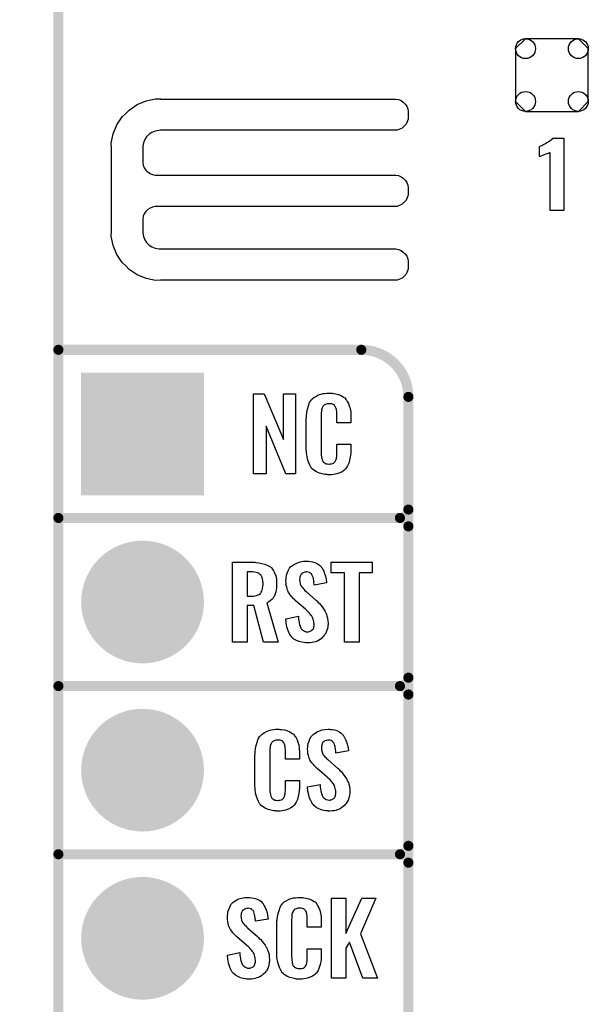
# Model space of a CAD drawing. Extents: x -0.07 to 0.95, y -0.15 to 2.1.
# Tile 5 of 16: x -0.07 to 0.26, y 0.36 to 0.95. Entities that reach past the tile are written whole.
import ezdxf

# ---------------------------------------------------------------- set-up
doc = ezdxf.new("R2010")
doc.units = 0
doc.layers.get('0').update_dxf_attribs({"linetype": 'CONTINUOUS'})
for name, color, linetype in [('gko', 6, 'CONTINUOUS'), ('gto', 2, 'CONTINUOUS'), ('gts', 1, 'CONTINUOUS')]:
    doc.layers.add(name, color=color, linetype=linetype)

# ---------------------------------------------------------------- blocks, each defined once
blk = doc.blocks.new('D39')
at = {"const_width": 0.003}
blk.add_lwpolyline([(-0.0015, 0, 1), (0.0015, 0, 1)], format="xyb", close=True, dxfattribs=at)
blk = doc.blocks.new('D44')
at = {"const_width": 0.073}
blk.add_lwpolyline([(-0.0365, 0), (0.0365, 0)], dxfattribs=at)
blk = doc.blocks.new('D45')
at = {"const_width": 0.0365}
blk.add_lwpolyline([(-0.01825, 0, 1), (0.01825, 0, 1)], format="xyb", close=True, dxfattribs=at)
blk = doc.blocks.new('D49')
blk.add_lwpolyline([(-0.0216, 0.0157), (-0.0216, -0.0157), (-0.0157, -0.0216), (0.0157, -0.0216), (0.0216, -0.0157), (0.0216, 0.0157), (0.0157, 0.0216), (-0.0157, 0.0216)], close=True)
for centre in [(-0.0157, 0.0157), (0.0157, 0.0157), (-0.0157, -0.0157), (0.0157, -0.0157)]:
    blk.add_circle(centre, 0.0059)

msp = doc.modelspace()

# ---------------------------------------------------------------- linework, layer by layer
at = {"layer": 'gko', "color": 6, "const_width": 0.006}
msp.add_lwpolyline([(-0.05, -0.15), (-0.05, 2.01)], dxfattribs=at)
at = {"layer": 'gto', "color": 2}
for points in [[(0.0106, 0.8992), (0.0106, 0.8992), (0.0106, 0.8991), (0.1505, 0.8991), (0.1521, 0.8988), (0.1536, 0.8982), (0.1549, 0.8973), (0.1555, 0.8967), (0.1555, 0.8967), (0.1555, 0.8967), (0.1561, 0.8961), (0.157, 0.8948), (0.1576, 0.8933), (0.1579, 0.8917), (0.1579, 0.8909), (0.1579, 0.8909), (0.1579, 0.8872), (0.1567, 0.8842), (0.1543, 0.8818), (0.1513, 0.8806), (0.0106, 0.8806), (0.0096, 0.8805), (0.0075, 0.8801), (0.0056, 0.8793), (0.0039, 0.8782), (0.0031, 0.8775), (0.0024, 0.8767), (0.0013, 0.875), (0.0005, 0.8731), (0.0001, 0.8711), (0.0001, 0.87), (0.0001, 0.8622), (0.0001, 0.8614), (0.0004, 0.8598), (0.001, 0.8583), (0.002, 0.8569), (0.0025, 0.8563), (0.0031, 0.8558), (0.0045, 0.8549), (0.006, 0.8542), (0.0075, 0.8539), (0.0084, 0.8539), (0.1496, 0.8539), (0.1505, 0.8539), (0.1521, 0.8536), (0.1536, 0.8529), (0.1549, 0.852), (0.1555, 0.8515), (0.1561, 0.8509), (0.157, 0.8495), (0.1576, 0.848), (0.1579, 0.8464), (0.1579, 0.8456), (0.1579, 0.8456), (0.1579, 0.8436), (0.1579, 0.8419), (0.1567, 0.8389), (0.1543, 0.8366), (0.1513, 0.8353), (0.1496, 0.8353), (0.1496, 0.8353), (0.0084, 0.8353), (0.0075, 0.8353), (0.006, 0.8349), (0.0045, 0.8343), (0.0031, 0.8334), (0.0025, 0.8329), (0.0025, 0.8329), (0.002, 0.8323), (0.001, 0.8309), (0.0004, 0.8294), (0.0001, 0.8278), (0.0001, 0.827), (0.0001, 0.8205), (0.0001, 0.8195), (0.0005, 0.8174), (0.0013, 0.8155), (0.0024, 0.8138), (0.0031, 0.813), (0.0039, 0.8123), (0.0056, 0.8112), (0.0075, 0.8104), (0.0096, 0.81), (0.0106, 0.81), (0.0106, 0.81), (0.1496, 0.81), (0.1505, 0.81), (0.1521, 0.8096), (0.1536, 0.809), (0.1549, 0.8081), (0.1555, 0.8075), (0.1555, 0.8075), (0.1561, 0.807), (0.157, 0.8056), (0.1576, 0.8041), (0.1579, 0.8025), (0.1579, 0.8017), (0.1579, 0.8017), (0.1579, 0.7997), (0.1579, 0.798), (0.1567, 0.795), (0.1543, 0.7926), (0.1513, 0.7914), (0.0106, 0.7914), (0.0077, 0.7913), (0.0021, 0.7924), (-0.0032, 0.7946), (-0.008, 0.7978), (-0.01, 0.7999), (-0.01, 0.7999), (-0.0121, 0.8019), (-0.0153, 0.8067), (-0.0175, 0.812), (-0.0186, 0.8176), (-0.0185, 0.8205), (-0.0185, 0.8205), (-0.0185, 0.87), (-0.0186, 0.8729), (-0.0175, 0.8785), (-0.0153, 0.8838), (-0.0121, 0.8885), (-0.01, 0.8905), (-0.01, 0.8905), (-0.008, 0.8926), (-0.0032, 0.8959), (0.0021, 0.8981), (0.0077, 0.8992), (0.0106, 0.8992)], [(0.2503, 0.8329), (0.2422, 0.8329), (0.2422, 0.8673), (0.242, 0.8672), (0.2418, 0.8671), (0.2415, 0.867), (0.2411, 0.8668), (0.2405, 0.8666), (0.2397, 0.8663), (0.2387, 0.8659), (0.2387, 0.8659), (0.2384, 0.8659), (0.238, 0.8657), (0.2376, 0.8655), (0.2367, 0.8652), (0.2362, 0.865), (0.236, 0.8649), (0.236, 0.871), (0.2361, 0.871), (0.2363, 0.8712), (0.2367, 0.8714), (0.2372, 0.8716), (0.2378, 0.8719), (0.2386, 0.8723), (0.2394, 0.8727), (0.2403, 0.8732), (0.2404, 0.8733), (0.2407, 0.8734), (0.2412, 0.8737), (0.2417, 0.874), (0.2429, 0.8748), (0.2435, 0.8753), (0.2439, 0.8758), (0.2503, 0.8758), (0.2503, 0.8329)], [(0.0908, 0.6762), (0.0851, 0.6762), (0.0734, 0.7046), (0.0734, 0.6762), (0.066, 0.6762), (0.066, 0.7238), (0.0722, 0.7238), (0.0837, 0.6966), (0.0837, 0.7238), (0.0908, 0.7238), (0.0908, 0.6762)], [(0.112, 0.7242), (0.1126, 0.7242), (0.1132, 0.7241), (0.1148, 0.7239), (0.1164, 0.7235), (0.118, 0.7228), (0.1195, 0.7219), (0.1203, 0.7214), (0.1208, 0.7207), (0.1209, 0.7205), (0.1213, 0.7201), (0.1217, 0.7192), (0.1223, 0.7181), (0.1228, 0.7167), (0.1233, 0.715), (0.1237, 0.7129), (0.1238, 0.7106), (0.1238, 0.7066), (0.1154, 0.7066), (0.1154, 0.7107), (0.1154, 0.7108), (0.1154, 0.7111), (0.1154, 0.7116), (0.1154, 0.7121), (0.1154, 0.7134), (0.1153, 0.7141), (0.1152, 0.7146), (0.1152, 0.7147), (0.1151, 0.7149), (0.1149, 0.7154), (0.1145, 0.7163), (0.114, 0.717), (0.1138, 0.7172), (0.1136, 0.7173), (0.1132, 0.7175), (0.1129, 0.7177), (0.1123, 0.7178), (0.1116, 0.7179), (0.1105, 0.7179), (0.1102, 0.7179), (0.1097, 0.7179), (0.1087, 0.7175), (0.1082, 0.7173), (0.1078, 0.7169), (0.1076, 0.7167), (0.1072, 0.7163), (0.1067, 0.7154), (0.1064, 0.7143), (0.1064, 0.7142), (0.1064, 0.7141), (0.1063, 0.7137), (0.1063, 0.7132), (0.1062, 0.7127), (0.1062, 0.7119), (0.1061, 0.7111), (0.1061, 0.7102), (0.1061, 0.6895), (0.1061, 0.6894), (0.1061, 0.6889), (0.1062, 0.6882), (0.1062, 0.6873), (0.1066, 0.6854), (0.1067, 0.6845), (0.1071, 0.6837), (0.1072, 0.6836), (0.1073, 0.6834), (0.1076, 0.6832), (0.108, 0.6829), (0.1085, 0.6825), (0.1092, 0.6822), (0.11, 0.6821), (0.1109, 0.682), (0.1113, 0.682), (0.1116, 0.6821), (0.112, 0.6821), (0.113, 0.6823), (0.1135, 0.6826), (0.1139, 0.6829), (0.114, 0.6829), (0.1141, 0.6831), (0.1144, 0.6835), (0.1149, 0.6844), (0.1152, 0.6854), (0.1152, 0.6855), (0.1153, 0.6857), (0.1153, 0.686), (0.1154, 0.6865), (0.1154, 0.687), (0.1154, 0.6878), (0.1154, 0.6886), (0.1154, 0.6895), (0.1154, 0.6938), (0.1238, 0.6938), (0.1238, 0.69), (0.1238, 0.6899), (0.1238, 0.6897), (0.1238, 0.6894), (0.1238, 0.6889), (0.1237, 0.6883), (0.1236, 0.6876), (0.1234, 0.6861), (0.123, 0.6844), (0.1226, 0.6826), (0.1218, 0.6809), (0.1209, 0.6794), (0.1208, 0.6792), (0.1203, 0.6788), (0.1196, 0.6782), (0.1186, 0.6775), (0.1172, 0.6769), (0.1154, 0.6762), (0.1145, 0.676), (0.1134, 0.6759), (0.1122, 0.6757), (0.1102, 0.6757), (0.1097, 0.6758), (0.1091, 0.6758), (0.1084, 0.6759), (0.1068, 0.6762), (0.1051, 0.6767), (0.1033, 0.6774), (0.1018, 0.6784), (0.101, 0.679), (0.1004, 0.6797), (0.1004, 0.6798), (0.1003, 0.6799), (0.1001, 0.6802), (0.0999, 0.6805), (0.0994, 0.6814), (0.0989, 0.6827), (0.0982, 0.6844), (0.0978, 0.6864), (0.0974, 0.6887), (0.0973, 0.6914), (0.0973, 0.7083), (0.0973, 0.7084), (0.0973, 0.7087), (0.0973, 0.7091), (0.0974, 0.7096), (0.0974, 0.7103), (0.0975, 0.711), (0.0977, 0.7128), (0.0981, 0.7147), (0.0986, 0.7167), (0.0993, 0.7186), (0.1004, 0.7203), (0.1004, 0.7204), (0.1006, 0.7204), (0.1009, 0.7209), (0.1018, 0.7216), (0.1029, 0.7223), (0.1042, 0.723), (0.1052, 0.7234), (0.1061, 0.7237), (0.1071, 0.724), (0.1083, 0.7241), (0.1095, 0.7243), (0.1116, 0.7243), (0.112, 0.7242)], [(0.0667, 0.6237), (0.0674, 0.6236), (0.0691, 0.6234), (0.0709, 0.623), (0.0727, 0.6226), (0.0745, 0.6218), (0.076, 0.6209), (0.0762, 0.6208), (0.0766, 0.6204), (0.0772, 0.6196), (0.0779, 0.6186), (0.0785, 0.6173), (0.0792, 0.6155), (0.0796, 0.6135), (0.0797, 0.6124), (0.0797, 0.6111), (0.0797, 0.611), (0.0797, 0.6109), (0.0797, 0.6104), (0.0796, 0.6095), (0.0796, 0.6085), (0.0795, 0.6073), (0.0792, 0.6061), (0.0789, 0.6048), (0.0784, 0.6037), (0.0784, 0.6036), (0.0782, 0.6032), (0.0779, 0.6028), (0.0774, 0.6021), (0.0768, 0.6015), (0.0759, 0.6008), (0.075, 0.6002), (0.0739, 0.5996), (0.0806, 0.5762), (0.0719, 0.5762), (0.0661, 0.598), (0.0621, 0.598), (0.0621, 0.5762), (0.0534, 0.5762), (0.0534, 0.6238), (0.066, 0.6238), (0.0667, 0.6237)], [(0.0986, 0.6242), (0.0996, 0.6241), (0.101, 0.6239), (0.1024, 0.6235), (0.1039, 0.6228), (0.1052, 0.622), (0.1063, 0.6208), (0.1064, 0.6206), (0.1067, 0.6202), (0.1071, 0.6194), (0.1077, 0.6183), (0.1082, 0.6169), (0.1088, 0.6154), (0.1092, 0.6135), (0.1094, 0.6114), (0.1019, 0.6101), (0.1019, 0.6103), (0.1019, 0.6107), (0.1018, 0.6114), (0.1018, 0.6122), (0.1015, 0.6141), (0.1012, 0.615), (0.1009, 0.6158), (0.1009, 0.6159), (0.1007, 0.6161), (0.1006, 0.6165), (0.1002, 0.6168), (0.0997, 0.6172), (0.0992, 0.6176), (0.0984, 0.6178), (0.0976, 0.6179), (0.0973, 0.6179), (0.0969, 0.6178), (0.0965, 0.6177), (0.0955, 0.6174), (0.0949, 0.617), (0.0944, 0.6166), (0.0944, 0.6166), (0.0943, 0.6165), (0.0941, 0.6162), (0.0939, 0.6158), (0.0937, 0.6154), (0.0935, 0.6148), (0.0934, 0.6142), (0.0933, 0.6134), (0.0933, 0.6133), (0.0933, 0.613), (0.0934, 0.6126), (0.0934, 0.612), (0.0937, 0.6108), (0.0943, 0.6095), (0.0944, 0.6094), (0.0944, 0.6093), (0.0946, 0.609), (0.095, 0.6086), (0.0954, 0.608), (0.0959, 0.6076), (0.0965, 0.6069), (0.0972, 0.6063), (0.1031, 0.601), (0.1033, 0.6009), (0.1037, 0.6005), (0.1042, 0.5999), (0.1051, 0.5992), (0.1059, 0.5982), (0.1067, 0.5971), (0.1076, 0.596), (0.1083, 0.5948), (0.1084, 0.5946), (0.1086, 0.5943), (0.109, 0.5935), (0.1093, 0.5927), (0.1096, 0.5916), (0.11, 0.5903), (0.1102, 0.5888), (0.1103, 0.5872), (0.1103, 0.5871), (0.1103, 0.5867), (0.1102, 0.586), (0.1101, 0.5852), (0.1099, 0.5843), (0.1096, 0.5833), (0.1092, 0.5821), (0.1087, 0.5811), (0.1086, 0.581), (0.1084, 0.5807), (0.108, 0.5802), (0.1076, 0.5796), (0.107, 0.579), (0.1063, 0.5784), (0.1055, 0.5777), (0.1045, 0.5771), (0.1044, 0.577), (0.1041, 0.5769), (0.1035, 0.5766), (0.1028, 0.5764), (0.1018, 0.5761), (0.1008, 0.5759), (0.0996, 0.5758), (0.0983, 0.5757), (0.0977, 0.5757), (0.0973, 0.5758), (0.0968, 0.5758), (0.0961, 0.5759), (0.0947, 0.5761), (0.0931, 0.5765), (0.0915, 0.5772), (0.09, 0.578), (0.0886, 0.5792), (0.0885, 0.5794), (0.0882, 0.5798), (0.0876, 0.5807), (0.087, 0.5819), (0.0864, 0.5834), (0.0858, 0.5853), (0.0854, 0.5875), (0.0852, 0.59), (0.0926, 0.5915), (0.0926, 0.5914), (0.0926, 0.5913), (0.0927, 0.5907), (0.0927, 0.5899), (0.0929, 0.5889), (0.0931, 0.5878), (0.0932, 0.5867), (0.0936, 0.5856), (0.094, 0.5846), (0.0941, 0.5845), (0.0943, 0.5842), (0.0945, 0.5838), (0.095, 0.5834), (0.0956, 0.583), (0.0963, 0.5826), (0.0971, 0.5823), (0.0981, 0.5822), (0.0983, 0.5822), (0.0987, 0.5823), (0.0992, 0.5824), (0.1001, 0.5828), (0.1006, 0.5831), (0.1009, 0.5834), (0.101, 0.5835), (0.1011, 0.5836), (0.1013, 0.5839), (0.1015, 0.5843), (0.1017, 0.5847), (0.1018, 0.5853), (0.1019, 0.5859), (0.1019, 0.5867), (0.1019, 0.5868), (0.1019, 0.5871), (0.1018, 0.5877), (0.1018, 0.5883), (0.1014, 0.5899), (0.1011, 0.5907), (0.1006, 0.5915), (0.1006, 0.5916), (0.1005, 0.5919), (0.1001, 0.5922), (0.0997, 0.5928), (0.0992, 0.5934), (0.0985, 0.5942), (0.0977, 0.595), (0.0968, 0.5958), (0.0907, 0.601), (0.0907, 0.6011), (0.0903, 0.6015), (0.0898, 0.6019), (0.0892, 0.6026), (0.0885, 0.6033), (0.0878, 0.6043), (0.0871, 0.6052), (0.0866, 0.6061), (0.0865, 0.6062), (0.0864, 0.6066), (0.0861, 0.6071), (0.0859, 0.6079), (0.0857, 0.6088), (0.0854, 0.6099), (0.0853, 0.6112), (0.0852, 0.6126), (0.0852, 0.6127), (0.0852, 0.6129), (0.0852, 0.6131), (0.0853, 0.6135), (0.0854, 0.6145), (0.0856, 0.6158), (0.086, 0.6172), (0.0866, 0.6186), (0.0873, 0.6201), (0.0884, 0.6213), (0.0886, 0.6214), (0.0891, 0.6217), (0.0898, 0.6222), (0.0908, 0.6228), (0.0921, 0.6234), (0.0937, 0.6239), (0.0956, 0.6242), (0.0976, 0.6243), (0.0981, 0.6243), (0.0986, 0.6242)], [(0.1364, 0.6174), (0.1287, 0.6174), (0.1287, 0.5762), (0.12, 0.5762), (0.12, 0.6174), (0.1121, 0.6174), (0.1121, 0.6238), (0.1364, 0.6238), (0.1364, 0.6174)], [(0.0653, 0.6179), (0.0621, 0.6179), (0.0621, 0.6034), (0.0654, 0.6034), (0.066, 0.6035), (0.0668, 0.6036), (0.0677, 0.6038), (0.0685, 0.6042), (0.0694, 0.6045), (0.07, 0.6051), (0.0701, 0.6052), (0.0703, 0.6055), (0.0705, 0.6058), (0.0709, 0.6064), (0.0711, 0.6072), (0.0713, 0.6081), (0.0715, 0.6093), (0.0716, 0.6106), (0.0716, 0.6108), (0.0716, 0.6113), (0.0715, 0.6119), (0.0714, 0.6128), (0.0712, 0.6136), (0.071, 0.6145), (0.0707, 0.6154), (0.0702, 0.6161), (0.0701, 0.6162), (0.0699, 0.6164), (0.0696, 0.6166), (0.0691, 0.617), (0.0685, 0.6173), (0.0675, 0.6176), (0.0665, 0.6178), (0.0653, 0.6179)], [(0.0815, 0.5242), (0.0821, 0.5242), (0.0827, 0.5241), (0.0843, 0.5239), (0.0858, 0.5235), (0.0875, 0.5228), (0.089, 0.5219), (0.0897, 0.5214), (0.0903, 0.5207), (0.0904, 0.5205), (0.0907, 0.5201), (0.0912, 0.5192), (0.0918, 0.5181), (0.0923, 0.5167), (0.0928, 0.515), (0.0931, 0.513), (0.0932, 0.5106), (0.0932, 0.5066), (0.0849, 0.5066), (0.0849, 0.5107), (0.0849, 0.5108), (0.0849, 0.5111), (0.0849, 0.5116), (0.0849, 0.5121), (0.0848, 0.5134), (0.0847, 0.5141), (0.0846, 0.5146), (0.0846, 0.5147), (0.0845, 0.5149), (0.0844, 0.5154), (0.084, 0.5163), (0.0834, 0.517), (0.0833, 0.5172), (0.0831, 0.5173), (0.0827, 0.5175), (0.0823, 0.5177), (0.0818, 0.5178), (0.0811, 0.5179), (0.08, 0.5179), (0.0796, 0.5179), (0.0792, 0.5179), (0.0782, 0.5175), (0.0777, 0.5173), (0.0772, 0.5169), (0.0771, 0.5167), (0.0767, 0.5163), (0.0762, 0.5154), (0.0759, 0.5143), (0.0759, 0.5142), (0.0759, 0.5141), (0.0758, 0.5137), (0.0758, 0.5132), (0.0757, 0.5127), (0.0757, 0.5119), (0.0756, 0.5111), (0.0756, 0.5102), (0.0756, 0.4895), (0.0756, 0.4894), (0.0756, 0.4889), (0.0757, 0.4882), (0.0757, 0.4873), (0.076, 0.4854), (0.0762, 0.4845), (0.0766, 0.4837), (0.0767, 0.4836), (0.0768, 0.4834), (0.0771, 0.4832), (0.0774, 0.4829), (0.078, 0.4825), (0.0786, 0.4822), (0.0795, 0.4821), (0.0804, 0.482), (0.0808, 0.482), (0.0811, 0.4821), (0.0815, 0.4821), (0.0825, 0.4823), (0.083, 0.4826), (0.0833, 0.4829), (0.0834, 0.4829), (0.0835, 0.4831), (0.0839, 0.4835), (0.0844, 0.4844), (0.0846, 0.4854), (0.0846, 0.4855), (0.0847, 0.4857), (0.0847, 0.486), (0.0848, 0.4865), (0.0848, 0.487), (0.0849, 0.4878), (0.0849, 0.4886), (0.0849, 0.4895), (0.0849, 0.4938), (0.0932, 0.4938), (0.0932, 0.49), (0.0932, 0.4899), (0.0932, 0.4897), (0.0932, 0.4894), (0.0932, 0.4889), (0.0931, 0.4883), (0.0931, 0.4876), (0.0929, 0.4861), (0.0925, 0.4844), (0.092, 0.4826), (0.0913, 0.4809), (0.0904, 0.4794), (0.0903, 0.4792), (0.0898, 0.4788), (0.0891, 0.4782), (0.0881, 0.4775), (0.0867, 0.4769), (0.0849, 0.4762), (0.084, 0.476), (0.0829, 0.4759), (0.0817, 0.4757), (0.0796, 0.4757), (0.0792, 0.4758), (0.0785, 0.4758), (0.0779, 0.4759), (0.0763, 0.4762), (0.0746, 0.4767), (0.0728, 0.4774), (0.0712, 0.4784), (0.0705, 0.479), (0.0698, 0.4797), (0.0698, 0.4798), (0.0697, 0.4799), (0.0696, 0.4802), (0.0694, 0.4805), (0.0689, 0.4814), (0.0684, 0.4827), (0.0677, 0.4844), (0.0672, 0.4864), (0.0669, 0.4887), (0.0668, 0.4914), (0.0668, 0.5083), (0.0668, 0.5084), (0.0668, 0.5087), (0.0668, 0.5091), (0.0669, 0.5096), (0.0669, 0.5103), (0.067, 0.511), (0.0672, 0.5128), (0.0675, 0.5147), (0.0681, 0.5167), (0.0688, 0.5186), (0.0698, 0.5203), (0.0698, 0.5203), (0.07, 0.5204), (0.0704, 0.5209), (0.0712, 0.5216), (0.0723, 0.5223), (0.0737, 0.523), (0.0746, 0.5234), (0.0756, 0.5237), (0.0766, 0.524), (0.0778, 0.5241), (0.079, 0.5243), (0.081, 0.5243), (0.0815, 0.5242)], [(0.1116, 0.5242), (0.1126, 0.5241), (0.114, 0.5239), (0.1154, 0.5235), (0.1168, 0.5228), (0.1181, 0.522), (0.1192, 0.5208), (0.1193, 0.5206), (0.1197, 0.5202), (0.1201, 0.5194), (0.1206, 0.5183), (0.1212, 0.5169), (0.1217, 0.5154), (0.1221, 0.5135), (0.1224, 0.5114), (0.1149, 0.5101), (0.1149, 0.5103), (0.1149, 0.5107), (0.1148, 0.5114), (0.1147, 0.5122), (0.1144, 0.5141), (0.1141, 0.515), (0.1139, 0.5158), (0.1139, 0.5159), (0.1137, 0.5161), (0.1135, 0.5165), (0.1131, 0.5168), (0.1127, 0.5172), (0.1121, 0.5176), (0.1114, 0.5178), (0.1105, 0.5179), (0.1103, 0.5179), (0.1099, 0.5178), (0.1094, 0.5177), (0.1084, 0.5174), (0.1079, 0.517), (0.1074, 0.5167), (0.1074, 0.5166), (0.1072, 0.5165), (0.107, 0.5162), (0.1068, 0.5158), (0.1067, 0.5154), (0.1065, 0.5148), (0.1064, 0.5142), (0.1063, 0.5134), (0.1063, 0.5133), (0.1063, 0.513), (0.1064, 0.5126), (0.1064, 0.512), (0.1067, 0.5108), (0.1072, 0.5095), (0.1073, 0.5094), (0.1074, 0.5092), (0.1076, 0.509), (0.108, 0.5086), (0.1083, 0.508), (0.1089, 0.5076), (0.1094, 0.5069), (0.1102, 0.5063), (0.1161, 0.501), (0.1163, 0.5009), (0.1166, 0.5005), (0.1172, 0.4999), (0.118, 0.4992), (0.1189, 0.4982), (0.1197, 0.4971), (0.1205, 0.496), (0.1213, 0.4948), (0.1214, 0.4946), (0.1215, 0.4943), (0.1219, 0.4935), (0.1223, 0.4927), (0.1226, 0.4916), (0.1229, 0.4903), (0.1231, 0.4888), (0.1232, 0.4872), (0.1232, 0.487), (0.1232, 0.4867), (0.1231, 0.486), (0.123, 0.4852), (0.1228, 0.4843), (0.1226, 0.4833), (0.1222, 0.4821), (0.1216, 0.4811), (0.1215, 0.481), (0.1214, 0.4807), (0.121, 0.4802), (0.1205, 0.4796), (0.12, 0.479), (0.1192, 0.4784), (0.1184, 0.4777), (0.1175, 0.4771), (0.1174, 0.477), (0.117, 0.4769), (0.1165, 0.4766), (0.1157, 0.4764), (0.1148, 0.4761), (0.1138, 0.4759), (0.1126, 0.4758), (0.1113, 0.4757), (0.1106, 0.4757), (0.1103, 0.4758), (0.1097, 0.4758), (0.1091, 0.4759), (0.1077, 0.4761), (0.1061, 0.4765), (0.1044, 0.4772), (0.103, 0.478), (0.1016, 0.4792), (0.1015, 0.4794), (0.1011, 0.4798), (0.1006, 0.4807), (0.1, 0.4819), (0.0993, 0.4834), (0.0988, 0.4853), (0.0983, 0.4875), (0.0981, 0.49), (0.1055, 0.4915), (0.1055, 0.4914), (0.1055, 0.4913), (0.1056, 0.4908), (0.1056, 0.4899), (0.1058, 0.4889), (0.106, 0.4878), (0.1062, 0.4867), (0.1066, 0.4856), (0.1069, 0.4846), (0.107, 0.4845), (0.1072, 0.4842), (0.1075, 0.4838), (0.108, 0.4834), (0.1085, 0.483), (0.1092, 0.4826), (0.1101, 0.4823), (0.111, 0.4822), (0.1113, 0.4822), (0.1116, 0.4823), (0.1121, 0.4824), (0.113, 0.4828), (0.1135, 0.4831), (0.1139, 0.4834), (0.114, 0.4835), (0.1141, 0.4836), (0.1142, 0.4839), (0.1144, 0.4843), (0.1146, 0.4847), (0.1147, 0.4853), (0.1149, 0.4859), (0.1149, 0.4867), (0.1149, 0.4868), (0.1149, 0.4871), (0.1148, 0.4877), (0.1147, 0.4883), (0.1143, 0.4899), (0.1141, 0.4908), (0.1136, 0.4915), (0.1135, 0.4916), (0.1134, 0.4919), (0.113, 0.4922), (0.1127, 0.4928), (0.1121, 0.4934), (0.1115, 0.4942), (0.1106, 0.495), (0.1097, 0.4958), (0.1037, 0.501), (0.1036, 0.5011), (0.1032, 0.5015), (0.1028, 0.5019), (0.1021, 0.5026), (0.1015, 0.5033), (0.1007, 0.5043), (0.1001, 0.5052), (0.0995, 0.5061), (0.0994, 0.5062), (0.0993, 0.5066), (0.0991, 0.5071), (0.0989, 0.5079), (0.0986, 0.5088), (0.0983, 0.5099), (0.0982, 0.5112), (0.0981, 0.5126), (0.0981, 0.5127), (0.0981, 0.5129), (0.0981, 0.5131), (0.0982, 0.5135), (0.0983, 0.5145), (0.0985, 0.5158), (0.099, 0.5172), (0.0995, 0.5186), (0.1003, 0.5201), (0.1014, 0.5213), (0.1016, 0.5214), (0.102, 0.5217), (0.1028, 0.5222), (0.1038, 0.5228), (0.1051, 0.5234), (0.1067, 0.5239), (0.1085, 0.5242), (0.1105, 0.5243), (0.1111, 0.5243), (0.1116, 0.5242)], [(0.0638, 0.4242), (0.0648, 0.4241), (0.0662, 0.4239), (0.0676, 0.4235), (0.0691, 0.4228), (0.0703, 0.422), (0.0715, 0.4208), (0.0716, 0.4206), (0.0719, 0.4202), (0.0723, 0.4194), (0.0728, 0.4183), (0.0734, 0.4169), (0.074, 0.4154), (0.0743, 0.4135), (0.0746, 0.4114), (0.0671, 0.4101), (0.0671, 0.4103), (0.0671, 0.4107), (0.067, 0.4114), (0.0669, 0.4122), (0.0666, 0.4141), (0.0664, 0.415), (0.0661, 0.4158), (0.0661, 0.4159), (0.0659, 0.4161), (0.0657, 0.4165), (0.0654, 0.4168), (0.0649, 0.4172), (0.0643, 0.4176), (0.0636, 0.4178), (0.0628, 0.4179), (0.0625, 0.4179), (0.0621, 0.4178), (0.0617, 0.4177), (0.0606, 0.4174), (0.0601, 0.417), (0.0596, 0.4166), (0.0596, 0.4166), (0.0594, 0.4165), (0.0592, 0.4162), (0.0591, 0.4158), (0.0589, 0.4154), (0.0587, 0.4148), (0.0586, 0.4142), (0.0585, 0.4134), (0.0585, 0.4133), (0.0585, 0.413), (0.0586, 0.4126), (0.0586, 0.412), (0.0589, 0.4108), (0.0594, 0.4095), (0.0595, 0.4094), (0.0596, 0.4092), (0.0598, 0.409), (0.0602, 0.4086), (0.0605, 0.408), (0.0611, 0.4076), (0.0617, 0.4069), (0.0624, 0.4063), (0.0683, 0.401), (0.0685, 0.4009), (0.0689, 0.4005), (0.0694, 0.3999), (0.0703, 0.3992), (0.0711, 0.3982), (0.0719, 0.3971), (0.0728, 0.396), (0.0735, 0.3948), (0.0736, 0.3946), (0.0738, 0.3943), (0.0741, 0.3935), (0.0745, 0.3927), (0.0748, 0.3916), (0.0752, 0.3903), (0.0753, 0.3888), (0.0754, 0.3872), (0.0754, 0.3871), (0.0754, 0.3867), (0.0753, 0.386), (0.0753, 0.3852), (0.0751, 0.3843), (0.0748, 0.3833), (0.0744, 0.3821), (0.0739, 0.3811), (0.0738, 0.381), (0.0736, 0.3807), (0.0732, 0.3802), (0.0728, 0.3796), (0.0722, 0.379), (0.0715, 0.3784), (0.0706, 0.3777), (0.0697, 0.3771), (0.0696, 0.377), (0.0692, 0.3769), (0.0687, 0.3766), (0.0679, 0.3764), (0.067, 0.3761), (0.066, 0.3759), (0.0648, 0.3758), (0.0635, 0.3757), (0.0629, 0.3757), (0.0625, 0.3758), (0.0619, 0.3758), (0.0613, 0.3759), (0.0599, 0.3761), (0.0583, 0.3765), (0.0567, 0.3772), (0.0552, 0.378), (0.0538, 0.3792), (0.0537, 0.3794), (0.0533, 0.3798), (0.0528, 0.3807), (0.0522, 0.3819), (0.0516, 0.3834), (0.051, 0.3853), (0.0506, 0.3875), (0.0504, 0.39), (0.0578, 0.3915), (0.0578, 0.3914), (0.0578, 0.3913), (0.0579, 0.3907), (0.0579, 0.3899), (0.058, 0.3889), (0.0582, 0.3878), (0.0584, 0.3867), (0.0588, 0.3856), (0.0592, 0.3846), (0.0592, 0.3845), (0.0594, 0.3842), (0.0597, 0.3838), (0.0602, 0.3834), (0.0607, 0.383), (0.0615, 0.3826), (0.0623, 0.3823), (0.0632, 0.3822), (0.0635, 0.3822), (0.0639, 0.3823), (0.0643, 0.3824), (0.0653, 0.3828), (0.0657, 0.3831), (0.0661, 0.3834), (0.0662, 0.3835), (0.0663, 0.3836), (0.0665, 0.3839), (0.0666, 0.3843), (0.0668, 0.3847), (0.0669, 0.3853), (0.0671, 0.3859), (0.0671, 0.3867), (0.0671, 0.3868), (0.0671, 0.3871), (0.067, 0.3877), (0.0669, 0.3883), (0.0666, 0.3899), (0.0663, 0.3907), (0.0658, 0.3915), (0.0657, 0.3916), (0.0656, 0.3919), (0.0653, 0.3922), (0.0649, 0.3928), (0.0643, 0.3934), (0.0637, 0.3942), (0.0629, 0.395), (0.0619, 0.3958), (0.0559, 0.401), (0.0558, 0.4011), (0.0555, 0.4015), (0.055, 0.4019), (0.0543, 0.4026), (0.0537, 0.4033), (0.053, 0.4043), (0.0523, 0.4052), (0.0518, 0.4061), (0.0517, 0.4062), (0.0516, 0.4066), (0.0513, 0.4071), (0.0511, 0.4079), (0.0508, 0.4088), (0.0506, 0.4099), (0.0505, 0.4112), (0.0504, 0.4126), (0.0504, 0.4127), (0.0504, 0.4129), (0.0504, 0.4131), (0.0505, 0.4135), (0.0506, 0.4145), (0.0507, 0.4158), (0.0512, 0.4172), (0.0518, 0.4186), (0.0525, 0.4201), (0.0536, 0.4213), (0.0538, 0.4214), (0.0543, 0.4217), (0.055, 0.4222), (0.056, 0.4228), (0.0573, 0.4234), (0.0589, 0.4239), (0.0607, 0.4242), (0.0628, 0.4243), (0.0633, 0.4243), (0.0638, 0.4242)], [(0.0945, 0.4242), (0.095, 0.4242), (0.0957, 0.4241), (0.0973, 0.4239), (0.0988, 0.4235), (0.1005, 0.4228), (0.102, 0.4219), (0.1027, 0.4214), (0.1033, 0.4207), (0.1034, 0.4205), (0.1037, 0.4201), (0.1042, 0.4192), (0.1048, 0.4181), (0.1053, 0.4167), (0.1058, 0.415), (0.1061, 0.413), (0.1062, 0.4106), (0.1062, 0.4066), (0.0979, 0.4066), (0.0979, 0.4107), (0.0979, 0.4108), (0.0979, 0.4111), (0.0979, 0.4116), (0.0979, 0.4121), (0.0978, 0.4134), (0.0977, 0.4141), (0.0976, 0.4146), (0.0976, 0.4147), (0.0975, 0.4149), (0.0974, 0.4154), (0.097, 0.4163), (0.0964, 0.417), (0.0962, 0.4172), (0.0961, 0.4173), (0.0957, 0.4175), (0.0953, 0.4177), (0.0948, 0.4178), (0.0941, 0.4179), (0.093, 0.4179), (0.0926, 0.4179), (0.0922, 0.4179), (0.0912, 0.4175), (0.0907, 0.4173), (0.0902, 0.4169), (0.0901, 0.4167), (0.0897, 0.4163), (0.0892, 0.4154), (0.0888, 0.4143), (0.0888, 0.4142), (0.0888, 0.4141), (0.0888, 0.4137), (0.0888, 0.4132), (0.0887, 0.4127), (0.0887, 0.4119), (0.0886, 0.4111), (0.0886, 0.4102), (0.0886, 0.3895), (0.0886, 0.3894), (0.0886, 0.3889), (0.0887, 0.3882), (0.0887, 0.3873), (0.089, 0.3854), (0.0892, 0.3845), (0.0896, 0.3837), (0.0897, 0.3836), (0.0898, 0.3834), (0.0901, 0.3832), (0.0904, 0.3829), (0.091, 0.3825), (0.0916, 0.3822), (0.0925, 0.3821), (0.0934, 0.382), (0.0938, 0.382), (0.0941, 0.3821), (0.0945, 0.3821), (0.0955, 0.3823), (0.096, 0.3826), (0.0963, 0.3829), (0.0964, 0.3829), (0.0965, 0.3831), (0.0969, 0.3835), (0.0974, 0.3844), (0.0976, 0.3854), (0.0976, 0.3855), (0.0977, 0.3857), (0.0977, 0.386), (0.0978, 0.3865), (0.0978, 0.3871), (0.0979, 0.3878), (0.0979, 0.3886), (0.0979, 0.3895), (0.0979, 0.3938), (0.1062, 0.3938), (0.1062, 0.39), (0.1062, 0.3899), (0.1062, 0.3897), (0.1062, 0.3894), (0.1062, 0.3889), (0.1061, 0.3883), (0.1061, 0.3876), (0.1059, 0.3861), (0.1055, 0.3844), (0.105, 0.3826), (0.1043, 0.3809), (0.1034, 0.3794), (0.1033, 0.3792), (0.1028, 0.3788), (0.1021, 0.3782), (0.1011, 0.3775), (0.0997, 0.3769), (0.0979, 0.3762), (0.097, 0.376), (0.0959, 0.3759), (0.0947, 0.3757), (0.0926, 0.3757), (0.0922, 0.3758), (0.0915, 0.3758), (0.0909, 0.3759), (0.0893, 0.3762), (0.0876, 0.3767), (0.0858, 0.3774), (0.0842, 0.3784), (0.0835, 0.379), (0.0828, 0.3797), (0.0828, 0.3798), (0.0827, 0.3799), (0.0826, 0.3802), (0.0824, 0.3805), (0.0819, 0.3814), (0.0814, 0.3827), (0.0807, 0.3844), (0.0802, 0.3864), (0.0799, 0.3887), (0.0798, 0.3914), (0.0798, 0.4083), (0.0798, 0.4084), (0.0798, 0.4087), (0.0798, 0.4091), (0.0799, 0.4096), (0.0799, 0.4103), (0.08, 0.411), (0.0802, 0.4128), (0.0805, 0.4147), (0.0811, 0.4166), (0.0818, 0.4186), (0.0828, 0.4203), (0.0828, 0.4203), (0.083, 0.4204), (0.0834, 0.4209), (0.0842, 0.4216), (0.0853, 0.4223), (0.0867, 0.423), (0.0876, 0.4234), (0.0886, 0.4237), (0.0896, 0.424), (0.0908, 0.4241), (0.092, 0.4243), (0.094, 0.4243), (0.0945, 0.4242)], [(0.1295, 0.4026), (0.1396, 0.3762), (0.1309, 0.3762), (0.123, 0.3978), (0.1209, 0.3942), (0.1209, 0.3762), (0.1123, 0.3762), (0.1123, 0.4238), (0.1209, 0.4238), (0.1209, 0.4029), (0.1304, 0.4238), (0.1386, 0.4238), (0.1295, 0.4026)]]:
    msp.add_lwpolyline(points, dxfattribs=at)
at = {"layer": 'gto', "color": 2, "const_width": 0.006}
for points in [[(-0.05, 0.75), (0.13, 0.75)], [(0.158, 0.722), (0.158, 0.722)], [(0.158, 0.722), (0.158, 0.722)], [(0.158, -0.022), (0.158, 0.722)], [(-0.05, 0.65), (0.153, 0.65)], [(-0.05, 0.65), (0.153, 0.65)], [(0.153, 0.65), (0.153, 0.65)], [(0.153, 0.65), (0.153, 0.65)], [(0.158, 0.645), (0.158, 0.645)], [(0.158, 0.645), (0.158, 0.645)], [(0.158, 0.645), (0.158, 0.645)], [(0.158, 0.645), (0.158, 0.645)], [(0.158, 0.555), (0.158, 0.645)], [(-0.05, 0.55), (0.153, 0.55)], [(-0.05, 0.55), (0.153, 0.55)], [(0.153, 0.55), (0.153, 0.55)], [(0.153, 0.55), (0.153, 0.55)], [(0.158, 0.545), (0.158, 0.545)], [(0.158, 0.545), (0.158, 0.545)], [(0.158, 0.545), (0.158, 0.545)], [(0.158, 0.545), (0.158, 0.545)], [(0.158, 0.455), (0.158, 0.545)], [(-0.05, 0.45), (0.153, 0.45)], [(-0.05, 0.45), (0.153, 0.45)], [(0.153, 0.45), (0.153, 0.45)], [(0.153, 0.45), (0.153, 0.45)], [(0.158, 0.445), (0.158, 0.445)], [(0.158, 0.445), (0.158, 0.445)], [(0.158, 0.445), (0.158, 0.445)], [(0.158, 0.445), (0.158, 0.445)], [(0.158, 0.355), (0.158, 0.445)]]:
    msp.add_lwpolyline(points, dxfattribs=at)
for points in [[(0.158, 0.722, 0.414214), (0.13, 0.75)], [(0.153, 0.65, 0.414214), (0.158, 0.655)], [(0.158, 0.645, 0.414214), (0.153, 0.65)], [(0.158, 0.645, 0.414214), (0.153, 0.65)], [(0.153, 0.55, 0.414214), (0.158, 0.555)], [(0.158, 0.545, 0.414214), (0.153, 0.55)], [(0.158, 0.545, 0.414214), (0.153, 0.55)], [(0.153, 0.45, 0.414214), (0.158, 0.455)], [(0.158, 0.445, 0.414214), (0.153, 0.45)], [(0.158, 0.445, 0.414214), (0.153, 0.45)]]:
    msp.add_lwpolyline(points, format="xyb", dxfattribs=at)

# ---------------------------------------------------------------- block references
at = {"layer": 'gto'}
for p in [(-0.05, 0.75), (0.13, 0.75), (0.13, 0.75), (0.158, 0.722), (0.158, 0.722), (0.158, 0.722), (0.158, 0.722), (0.158, 0.655), (-0.05, 0.65), (-0.05, 0.65), (0.153, 0.65), (0.153, 0.65), (0.153, 0.65), (0.153, 0.65), (0.153, 0.65), (0.153, 0.65), (0.153, 0.65), (0.158, 0.645), (0.158, 0.645), (0.158, 0.645), (0.158, 0.645), (0.158, 0.645), (0.158, 0.645), (0.158, 0.645), (0.158, 0.555), (0.158, 0.555), (-0.05, 0.55), (-0.05, 0.55), (0.153, 0.55), (0.153, 0.55), (0.153, 0.55), (0.153, 0.55), (0.153, 0.55), (0.153, 0.55), (0.153, 0.55), (0.158, 0.545), (0.158, 0.545), (0.158, 0.545), (0.158, 0.545), (0.158, 0.545), (0.158, 0.545), (0.158, 0.545), (0.158, 0.455), (0.158, 0.455), (-0.05, 0.45), (-0.05, 0.45), (0.153, 0.45), (0.153, 0.45), (0.153, 0.45), (0.153, 0.45), (0.153, 0.45), (0.153, 0.45), (0.153, 0.45), (0.158, 0.445), (0.158, 0.445), (0.158, 0.445), (0.158, 0.445), (0.158, 0.445), (0.158, 0.445), (0.158, 0.445)]:
    msp.add_blockref('D39', p, dxfattribs=at)
at = {"layer": 'gts'}
for name, p in [('D49', (0.2433, 0.9134)), ('D44', (0, 0.7)), ('D45', (0, 0.6)), ('D45', (0, 0.5)), ('D45', (0, 0.4))]:
    msp.add_blockref(name, p, dxfattribs=at)

doc.saveas('drawing.dxf')
